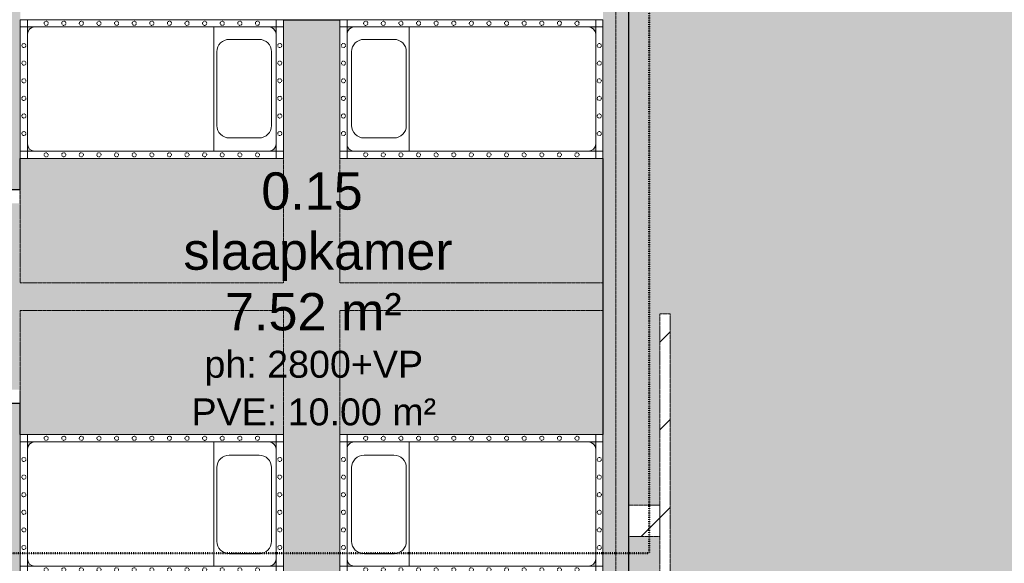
# Model space of a CAD drawing. Header units: millimetres. Extents: x -2730 to 112454, y 3237 to 48799.
# Tile 218 of 241: x 52422 to 57175, y 32776 to 35401. Entities that reach past the tile are written whole.
import ezdxf

# ---------------------------------------------------------------- set-up
doc = ezdxf.new("R2010")
doc.units = ezdxf.units.MM
for name, pattern in [('Dash', [6.35, 3.175, -3.175]), ('THO_brandwerende scheiding 30 min', [1.9, 0.7, -1.2]), ('THO_hhidden', [2.5, 1.5, -1]), ('THO_stramienlijn', [20, 17, -1.5, 0, -1.5])]:
    doc.linetypes.add(name, pattern=pattern)
for name, color, linetype, lineweight in [('A-AREA-IDEN', 7, 'Continuous', 13), ('A-AREA-PATT', 7, 'Continuous', 13), ('A-DETL-GENF', 7, 'Continuous', 13), ('A-DETL-GENF-HDLN', 7, 'THO_hhidden', 13), ('A-GENM', 7, 'Continuous', 13), ('A-WALL-PATT', 7, 'Continuous', 25), ('I-WALL', 7, 'Continuous', 18), ('S-GRID', 7, 'Continuous', 13)]:
    doc.layers.add(name, color=color, linetype=linetype, lineweight=lineweight)
doc.layers.add('A-DETL', color=7, linetype='Continuous', lineweight=13, true_color=0x00a600)
doc.styles.add('Arial_2', font='arial.ttf', dxfattribs={"height": 180})
doc.styles.add('Arial_3', font='arial.ttf', dxfattribs={"height": 130})
pattern_1 = [(315, (-32981.25, 55437.14), (212.132, 212.132), [])]

# ---------------------------------------------------------------- blocks, each defined once
blk = doc.blocks.new('NLRS_01_GM_WPB_dummy digibord_gen_tho_HW - Digibord-V29-00 begane grond _plotview_')
at = {"layer": 'A-GENM', "true_color": 0x808080}
h = blk.add_hatch(dxfattribs=at)
h.set_pattern_fill('FP_39', color=8, style=0, pattern_type=2)
h.set_pattern_definition(pattern_1)
h.paths.add_polyline_path([(-75, -75), (75, -75), (75, 75), (-75, 75)])
h = blk.add_hatch(dxfattribs=at)
h.set_pattern_fill('FP_39', color=8, style=0, pattern_type=2)
h.set_pattern_definition(pattern_1)
h.paths.add_polyline_path([(-1000, -101.7), (-1000, -125), (1000, -125), (1000, -75), (-1000, -75)])
at = {"layer": 'A-GENM', "linetype": 'THO_hhidden'}
for p, q in [((75, 75), (-75, 75)), ((-75, 75), (-75, -75)), ((75, -75), (75, 75)), ((1000, -75), (-1000, -75)), ((-1000, -75), (-1000, -125)), ((-75, -75), (75, -75)), ((1000, -125), (1000, -75)), ((-1000, -125), (1000, -125))]:
    blk.add_line(p, q, dxfattribs=at)
blk = doc.blocks.new('NLRS_82_DI_UN_kinderbed vrijstaand bovenaanzicht 1op5 gy0ygjtz_gen_bcb - kinderbed vrijstaand-1931472-00 begane grond _plotview_')
at = {"layer": 'A-DETL', "color": 7}
for p, q in [((0, 335), (-35, 335)), ((0, 300), (0, 335)), ((-335, 300), (-1200, 300)), ((-70, 300), (-335, 300)), ((-335, 300), (-335, -300)), ((-1235, 265), (-1235, -265)), ((-35, -265), (-35, 265)), ((-1200, -300), (-335, -300)), ((-335, -300), (-70, -300))]:
    blk.add_line(p, q, dxfattribs=at)
for centre, start, end in [((-1200, 265), 90, 180), ((-70, 265), 0, 90), ((-1200, -265), 180, 270), ((-70, -265), 270, 0)]:
    blk.add_arc(centre, 35, start, end, dxfattribs=at)
at = {"layer": 'A-DETL-GENF'}
for p, q in [((-1235, 335), (-1270, 335)), ((-1270, 335), (-1270, 300)), ((-35, 335), (-1235, 335)), ((-1235, 335), (-1235, 300)), ((-35, 300), (-35, 335)), ((-1235, 300), (-1270, 300)), ((-1270, 300), (-1270, -300)), ((-1235, 265), (-1235, 300)), ((-1235, 300), (-1200, 300)), ((-70, 300), (-35, 300)), ((0, 300), (-35, 300)), ((-35, 300), (-35, 265)), ((0, -300), (0, 300)), ((-117, 240), (-261, 240)), ((-321, 180), (-321, -176)), ((-57, -176), (-57, 180)), ((-261, -236), (-117, -236)), ((-1235, -300), (-1235, -265)), ((-35, -265), (-35, -300)), ((-1270, -300), (-1270, -335)), ((-1270, -300), (-1235, -300)), ((-1200, -300), (-1235, -300)), ((-1235, -300), (-1235, -335)), ((-35, -300), (-70, -300)), ((-35, -335), (-35, -300)), ((-35, -300), (0, -300)), ((0, -335), (0, -300)), ((-1270, -335), (-1235, -335)), ((-1235, -335), (-35, -335)), ((-35, -335), (0, -335))]:
    blk.add_line(p, q, dxfattribs=at)
at = {"layer": 'A-DETL-GENF', "linetype": 'Dash'}
for centre, start, end in [((-1145, 317.5), 0, 180), ((-1145, 317.5), 180, 360), ((-1060, 317.5), 0, 180), ((-1060, 317.5), 180, 0), ((-975, 317.5), 0, 180), ((-975, 317.5), 180, 0), ((-890, 317.5), 0, 180), ((-890, 317.5), 180, 360), ((-805, 317.5), 0, 180), ((-805, 317.5), 180, 0), ((-720, 317.5), 0, 180), ((-720, 317.5), 180, 360), ((-635, 317.5), 0, 180), ((-635, 317.5), 180, 0), ((-550, 317.5), 0, 180), ((-550, 317.5), 180, 360), ((-465, 317.5), 0, 180), ((-465, 317.5), 180, 360), ((-380, 317.5), 0, 180), ((-380, 317.5), 180, 0), ((-295, 317.5), 0, 180), ((-295, 317.5), 180, 360), ((-210, 317.5), 0, 180), ((-210, 317.5), 180, 0), ((-125, 317.5), 0, 180), ((-125, 317.5), 180, 360), ((-1252.5, 210), 0, 180), ((-1252.5, 210), 180, 0), ((-17.5, 210), 0, 180), ((-17.5, 210), 180, 0), ((-1252.5, 125), 0, 180), ((-1252.5, 125), 180, 0), ((-17.5, 125), 0, 180), ((-17.5, 125), 180, 0), ((-1252.5, 40), 0, 180), ((-17.5, 40), 0, 180), ((-1252.5, 40), 180, 0), ((-17.5, 40), 180, 0), ((-1252.5, -45), 0, 180), ((-1252.5, -45), 180, 0), ((-17.5, -45), 0, 180), ((-17.5, -45), 180, 0), ((-1252.5, -130), 0, 180), ((-1252.5, -130), 180, 0), ((-17.5, -130), 0, 180), ((-17.5, -130), 180, 0), ((-1252.5, -215), 0, 180), ((-1252.5, -215), 180, 0), ((-17.5, -215), 0, 180), ((-17.5, -215), 180, 0), ((-1145, -317.5), 0, 180), ((-1145, -317.5), 180, 360), ((-1060, -317.5), 0, 180), ((-1060, -317.5), 180, 0), ((-975, -317.5), 0, 180), ((-975, -317.5), 180, 0), ((-890, -317.5), 0, 180), ((-890, -317.5), 180, 360), ((-805, -317.5), 0, 180), ((-805, -317.5), 180, 0), ((-720, -317.5), 0, 180), ((-720, -317.5), 180, 360), ((-635, -317.5), 0, 180), ((-635, -317.5), 180, 0), ((-550, -317.5), 0, 180), ((-550, -317.5), 180, 0), ((-465, -317.5), 0, 180), ((-465, -317.5), 180, 0), ((-380, -317.5), 0, 180), ((-380, -317.5), 180, 0), ((-295, -317.5), 0, 180), ((-295, -317.5), 180, 0), ((-210, -317.5), 0, 180), ((-210, -317.5), 180, 0), ((-125, -317.5), 0, 180), ((-125, -317.5), 180, 0)]:
    blk.add_arc(centre, 10, start, end, dxfattribs=at)
at = {"layer": 'A-DETL-GENF'}
for centre, start, end in [((-261, 180), 90, 180), ((-117, 180), 0, 90), ((-261, -176), 180, 270), ((-117, -176), 270, 0)]:
    blk.add_arc(centre, 60, start, end, dxfattribs=at)
at = {"layer": 'A-DETL-GENF-HDLN'}
for p, q in [((-1270, -335), (-1270, -935)), ((0, -935), (0, -335)), ((-1270, -935), (0, -935))]:
    blk.add_line(p, q, dxfattribs=at)
blk = doc.blocks.new('NLRS_82_DI_UN_kinderbed vrijstaand bovenaanzicht 1op5 gy0ygjtz_gen_bcb - kinderbed vrijstaand-1930955-00 begane grond _plotview_')
at = {"layer": 'A-DETL', "color": 7}
for p, q in [((-335, 300), (-1200, 300)), ((-335, 300), (-335, -300)), ((-70, 300), (-335, 300)), ((-1235, 265), (-1235, -265)), ((-35, -265), (-35, 265)), ((-1200, -300), (-335, -300)), ((-335, -300), (-70, -300)), ((0, -335), (0, -300)), ((-35, -335), (0, -335))]:
    blk.add_line(p, q, dxfattribs=at)
for centre, start, end in [((-1200, 265), 90, 180), ((-70, 265), 360, 90), ((-1200, -265), 180, 270), ((-70, -265), 270, 360)]:
    blk.add_arc(centre, 35, start, end, dxfattribs=at)
at = {"layer": 'A-DETL-GENF'}
for p, q in [((-1270, 335), (-1270, 300)), ((-1235, 335), (-1270, 335)), ((-35, 335), (-1235, 335)), ((-1235, 335), (-1235, 300)), ((0, 335), (-35, 335)), ((-35, 300), (-35, 335)), ((0, 300), (0, 335)), ((-1270, 300), (-1270, -300)), ((-1235, 300), (-1270, 300)), ((-1235, 265), (-1235, 300)), ((-1235, 300), (-1200, 300)), ((-70, 300), (-35, 300)), ((-35, 300), (-35, 265)), ((0, 300), (-35, 300)), ((0, -300), (0, 300)), ((-117, 236), (-261, 236)), ((-321, 176), (-321, -180)), ((-57, -180), (-57, 176)), ((-1235, -300), (-1235, -265)), ((-261, -240), (-117, -240)), ((-35, -265), (-35, -300)), ((-1270, -300), (-1270, -335)), ((-1270, -300), (-1235, -300)), ((-1200, -300), (-1235, -300)), ((-1235, -300), (-1235, -335)), ((-35, -300), (-70, -300)), ((-35, -335), (-35, -300)), ((-35, -300), (0, -300)), ((-1270, -335), (-1235, -335)), ((-1235, -335), (-35, -335))]:
    blk.add_line(p, q, dxfattribs=at)
at = {"layer": 'A-DETL-GENF', "linetype": 'Dash'}
for centre, start, end in [((-1145, 317.5), 0, 180), ((-1145, 317.5), 180, 360), ((-1060, 317.5), 360, 180), ((-1060, 317.5), 180, 360), ((-975, 317.5), 360, 180), ((-975, 317.5), 180, 360), ((-890, 317.5), 0, 180), ((-890, 317.5), 180, 360), ((-805, 317.5), 360, 180), ((-805, 317.5), 180, 360), ((-720, 317.5), 0, 180), ((-720, 317.5), 180, 360), ((-635, 317.5), 360, 180), ((-635, 317.5), 180, 360), ((-550, 317.5), 0, 180), ((-550, 317.5), 180, 360), ((-465, 317.5), 0, 180), ((-465, 317.5), 180, 360), ((-380, 317.5), 360, 180), ((-380, 317.5), 180, 360), ((-295, 317.5), 0, 180), ((-295, 317.5), 180, 360), ((-210, 317.5), 360, 180), ((-210, 317.5), 180, 360), ((-125, 317.5), 360, 180), ((-125, 317.5), 180, 360), ((-1252.5, 215), 360, 180), ((-1252.5, 215), 180, 360), ((-17.5, 215), 360, 180), ((-17.5, 215), 180, 360), ((-1252.5, 130), 360, 180), ((-1252.5, 130), 180, 360), ((-17.5, 130), 360, 180), ((-17.5, 130), 180, 360), ((-1252.5, 45), 360, 180), ((-17.5, 45), 360, 180), ((-1252.5, 45), 180, 360), ((-17.5, 45), 180, 360), ((-1252.5, -40), 360, 180), ((-1252.5, -40), 180, 360), ((-17.5, -40), 360, 180), ((-17.5, -40), 180, 360), ((-1252.5, -125), 360, 180), ((-1252.5, -125), 180, 360), ((-17.5, -125), 360, 180), ((-17.5, -125), 180, 360), ((-1252.5, -210), 360, 180), ((-1252.5, -210), 180, 360), ((-17.5, -210), 360, 180), ((-17.5, -210), 180, 360), ((-1145, -317.5), 0, 180), ((-1145, -317.5), 180, 360), ((-1060, -317.5), 360, 180), ((-1060, -317.5), 180, 360), ((-975, -317.5), 360, 180), ((-975, -317.5), 180, 360), ((-890, -317.5), 0, 180), ((-890, -317.5), 180, 360), ((-805, -317.5), 360, 180), ((-805, -317.5), 180, 360), ((-720, -317.5), 0, 180), ((-720, -317.5), 180, 360), ((-635, -317.5), 360, 180), ((-635, -317.5), 180, 360), ((-550, -317.5), 0, 180), ((-550, -317.5), 180, 360), ((-465, -317.5), 0, 180), ((-465, -317.5), 180, 360), ((-380, -317.5), 0, 180), ((-380, -317.5), 180, 360), ((-295, -317.5), 0, 180), ((-295, -317.5), 180, 360), ((-210, -317.5), 0, 180), ((-210, -317.5), 180, 360), ((-125, -317.5), 0, 180), ((-125, -317.5), 180, 360)]:
    blk.add_arc(centre, 10, start, end, dxfattribs=at)
at = {"layer": 'A-DETL-GENF'}
for centre, start, end in [((-261, 176), 90, 180), ((-117, 176), 360, 90), ((-261, -180), 180, 270), ((-117, -180), 270, 360)]:
    blk.add_arc(centre, 60, start, end, dxfattribs=at)
at = {"layer": 'A-DETL-GENF-HDLN'}
for p, q in [((-1270, 335), (-1270, 935)), ((-1270, 935), (0, 935)), ((0, 935), (0, 335))]:
    blk.add_line(p, q, dxfattribs=at)

msp = doc.modelspace()

# ---------------------------------------------------------------- hatches: boundary and pattern name
at = {"layer": 'A-AREA-PATT', "true_color": 0xeefae6}
h = msp.add_hatch(color=7, dxfattribs=at)
h.paths.add_polyline_path([(55362.135701, 30162.5), (57599.635701, 30162.5), (57599.635701, 30200.0209407), (57799.635701, 30200.0209407), (57799.635701, 30162.5), (60467.3270042, 30162.5), (60500.092269, 30231.506903), (60534.2092749, 30215.3077594), (60975.7125556, 31145.111509), (60433.7113799, 31402.472589), (61977.8778602, 34654.4796433), (62519.8790359, 34397.1185633), (63047.8862323, 35509.0991363), (63014.0070154, 35525.1871286), (63099.798208, 35705.852209), (63133.673259, 35689.7661949), (63691.0973935, 36863.6986955), (63315.1354843, 37033.5149931), (62934.3665583, 37192.2599366), (62549.1165648, 37339.7976424), (62159.7152865, 37476.0018149), (61766.4960597, 37600.7558601), (61369.7954889, 37713.9529859), (60969.9531588, 37815.496293), (60548.6451671, 37908.8922742), (60162.2147133, 37983.2838076), (59755.0100403, 38049.3843854), (59346.0459007, 38103.5440075), (58935.6723771, 38145.7163122), (58524.2407585, 38175.8651989), (58112.1032397, 38193.9648596), (57699.6126196, 38199.9997491), (55362.135701, 38199.9997491), (55362.135701, 36900.0001901), (55399.635701, 36900.0001901), (55399.635701, 36700.0001901), (55362.135701, 36700.0001901), (55362.135701, 33056.25), (55512.135701, 33056.25), (55512.135701, 33981.25), (55562.135701, 33981.25), (55562.135701, 31981.25), (55512.135701, 31981.25), (55512.135701, 32906.25), (55362.135701, 32906.25), (55362.135701, 32550.0001901), (55399.635701, 32550.0001901), (55399.635701, 32350.0001901), (55362.135701, 32350.0001901), (55362.135701, 30522.6473542)])
h.paths.add_polyline_path([(57612.135701, 30162.5), (57787.135701, 30162.5), (57787.135701, 30187.5209407), (57612.135701, 30187.5209407)])
h.paths.add_polyline_path([(60487.4821555, 30162.5), (60509.1343072, 30162.5), (60528.6338065, 30204.117573), (60506.0225904, 30214.8536364), (60481.1644865, 30162.5)])
h.paths.add_polyline_path([(55362.135701, 32362.5001901), (55387.135701, 32362.5001901), (55387.135701, 32537.5001901), (55362.135701, 32537.5001901)])
h.paths.add_polyline_path([(63053.2479215, 35520.3908274), (63128.3115699, 35678.4745037), (63105.727826, 35689.1986919), (63030.6605324, 35531.1167466), (63043.1475358, 35525.1871286)])
h.paths.add_polyline_path([(55362.135701, 36712.5001901), (55387.135701, 36712.5001901), (55387.135701, 36887.5001901), (55362.135701, 36887.5001901)])
at = {"layer": 'A-AREA-PATT', "true_color": 0xfaf3e6}
h = msp.add_hatch(color=7, dxfattribs=at)
h.paths.add_polyline_path([(53967.135701, 32727.4998099), (53967.135701, 33397.4998099), (55237.135701, 33397.4998099), (55237.135701, 34731.2498099), (53967.135701, 34731.2498099), (53967.135701, 35401.2498099), (53694.635701, 35401.2498099), (53694.635701, 34731.2498099), (52424.635701, 34731.2498099), (52424.635701, 34581.3748099), (52419.135701, 34581.3748099), (52419.135701, 34514.3748099), (52362.135701, 34514.3748099), (52362.135701, 33614.3748099), (52419.135701, 33614.3748099), (52419.135701, 33547.3748099), (52424.635701, 33547.3748099), (52424.635701, 33397.4998099), (53694.635701, 33397.4998099), (53694.635701, 32727.4998099)])
h.paths.add_polyline_path([(52459.635701, 32762.4998099), (52494.635701, 32762.4998099), (52485.5770344, 32763.692406), (52477.135701, 32767.1889208), (52469.8869637, 32772.7510726), (52464.3248119, 32779.9998099), (52460.8282971, 32788.4411433), (52459.635701, 32797.4998099), (52459.635701, 32763.692406)])
h.paths.add_polyline_path([(53633.6943676, 32762.4998099), (53659.635701, 32762.4998099), (53659.635701, 32797.4998099), (53658.4431049, 32788.4411433), (53654.9465901, 32779.9998099), (53649.3844383, 32772.7510726), (53642.135701, 32767.1889208), (53633.6943676, 32763.692406), (53624.635701, 32762.4998099)])
h.paths.add_polyline_path([(55176.1943676, 32762.4998099), (55202.135701, 32762.4998099), (55202.135701, 32797.4998099), (55200.9431049, 32788.4411433), (55197.4465901, 32779.9998099), (55191.8844383, 32772.7510726), (55184.635701, 32767.1889208), (55176.1943676, 32763.692406), (55167.135701, 32762.4998099)])
h.paths.add_polyline_path([(54037.135701, 32762.4998099), (54028.0770344, 32763.692406), (54019.635701, 32767.1889208), (54012.3869637, 32772.7510726), (54006.8248119, 32779.9998099), (54003.3282971, 32788.4411433), (54002.135701, 32789.6337394), (54002.135701, 32762.4998099), (54028.9921456, 32762.4998099)])
h.paths.add_polyline_path([(54002.135701, 33327.4998099), (54003.3282971, 33336.5584765), (54006.8248119, 33344.9998099), (54012.3869637, 33352.2485472), (54019.635701, 33357.810699), (54028.0770344, 33361.3072138), (54037.135701, 33362.4998099), (54002.135701, 33362.4998099), (54002.135701, 33335.6433653)])
h.paths.add_polyline_path([(53659.635701, 33327.4998099), (53659.635701, 33362.4998099), (53624.635701, 33362.4998099), (53633.6943676, 33361.3072138), (53642.135701, 33357.810699), (53649.3844383, 33352.2485472), (53654.9465901, 33344.9998099), (53658.4431049, 33336.5584765)])
h.paths.add_polyline_path([(52459.635701, 33327.4998099), (52460.8282971, 33336.5584765), (52464.3248119, 33344.9998099), (52469.8869637, 33352.2485472), (52477.135701, 33357.810699), (52485.5770344, 33361.3072138), (52494.635701, 33362.4998099), (52459.635701, 33362.4998099), (52459.635701, 33344.9998099)])
h.paths.add_polyline_path([(55202.135701, 33327.4998099), (55202.135701, 33362.4998099), (55167.135701, 33362.4998099), (55176.1943676, 33361.3072138), (55184.635701, 33357.810699), (55191.8844383, 33352.2485472), (55197.4465901, 33344.9998099), (55200.9431049, 33336.5584765)])
h.paths.add_polyline_path([(52464.3248119, 34766.2498099), (52494.635701, 34766.2498099), (52485.5770344, 34767.442406), (52477.135701, 34770.9389208), (52469.8869637, 34776.5010726), (52464.3248119, 34783.7498099), (52460.8282971, 34792.1911433), (52459.635701, 34801.2498099), (52459.635701, 34766.2498099)])
h.paths.add_polyline_path([(54028.0770344, 34766.2498099), (54037.135701, 34766.2498099), (54028.0770344, 34767.442406), (54019.635701, 34770.9389208), (54012.3869637, 34776.5010726), (54006.8248119, 34783.7498099), (54003.3282971, 34792.1911433), (54002.135701, 34801.2498099), (54002.135701, 34766.2498099), (54012.3869637, 34766.2498099)])
h.paths.add_polyline_path([(55202.135701, 34766.2498099), (55202.135701, 34801.2498099), (55200.9431049, 34792.1911433), (55197.4465901, 34783.7498099), (55191.8844383, 34776.5010726), (55184.635701, 34770.9389208), (55176.1943676, 34767.442406), (55167.135701, 34766.2498099), (55197.4465901, 34766.2498099)])
h.paths.add_polyline_path([(53659.635701, 34766.2498099), (53659.635701, 34801.2498099), (53658.4431049, 34792.1911433), (53654.9465901, 34783.7498099), (53649.3844383, 34776.5010726), (53642.135701, 34770.9389208), (53633.6943676, 34767.442406), (53624.635701, 34766.2498099), (53658.4431049, 34766.2498099)])
h.paths.add_polyline_path([(55202.135701, 35331.2498099), (55202.135701, 35366.2498099), (55167.135701, 35366.2498099), (55176.1943676, 35365.0572138), (55184.635701, 35361.560699), (55191.8844383, 35355.9985472), (55197.4465901, 35348.7498099), (55200.9431049, 35340.3084765)])
h.paths.add_polyline_path([(53659.635701, 35331.2498099), (53659.635701, 35366.2498099), (53624.635701, 35366.2498099), (53633.6943676, 35365.0572138), (53642.135701, 35361.560699), (53649.3844383, 35355.9985472), (53654.9465901, 35348.7498099), (53658.4431049, 35340.3084765)])
h.paths.add_polyline_path([(52459.635701, 35331.2498099), (52460.8282971, 35340.3084765), (52464.3248119, 35348.7498099), (52469.8869637, 35355.9985472), (52477.135701, 35361.560699), (52485.5770344, 35365.0572138), (52494.635701, 35366.2498099), (52459.635701, 35366.2498099), (52459.635701, 35337.4292948)])
h.paths.add_polyline_path([(54002.135701, 35331.2498099), (54003.3282971, 35340.3084765), (54006.8248119, 35348.7498099), (54012.3869637, 35355.9985472), (54019.635701, 35361.560699), (54028.0770344, 35365.0572138), (54037.135701, 35366.2498099), (54002.135701, 35366.2498099), (54002.135701, 35339.1158804)])
at = {"layer": 'A-WALL-PATT', "lineweight": 18, "true_color": 0xafafaf}
h = msp.add_hatch(color=253, dxfattribs=at)
h.paths.add_polyline_path([(52424.635701, 30162.5), (52424.635701, 33547.3748099), (52299.635701, 33547.3748099), (52299.635701, 30162.5)])
h.paths.add_polyline_path([(52299.635701, 34581.3748099), (52424.635701, 34581.3748099), (52424.635701, 36346.1248099), (52299.635701, 36346.1248099), (52299.635701, 35210.6123327)])
h.paths.add_polyline_path([(52299.635701, 37380.1248099), (52424.635701, 37380.1248099), (52424.635701, 38199.9998099), (52299.635701, 38199.9998099), (52299.635701, 37554.5948219)])
h = msp.add_hatch(color=253, dxfattribs=at)
h.paths.add_polyline_path([(55362.135701, 30162.5), (55362.135701, 32350.0001901), (55237.135701, 32350.0001901), (55237.135701, 30162.5)])
h.paths.add_polyline_path([(55309.6422562, 32362.5001901), (55362.135701, 32362.5001901), (55362.135701, 32537.5001901), (55237.135701, 32537.5001901), (55237.135701, 32362.5001901), (55254.9232082, 32362.5001901)])
h.paths.add_polyline_path([(55239.8252309, 32550.0001901), (55362.135701, 32550.0001901), (55362.135701, 36700.0001901), (55237.135701, 36700.0001901), (55237.135701, 32550.0001901)])
h.paths.add_polyline_path([(55292.5938768, 36712.5001901), (55362.135701, 36712.5001901), (55362.135701, 36887.5001901), (55237.135701, 36887.5001901), (55237.135701, 36712.5001901)])
h.paths.add_polyline_path([(55237.135701, 36900.0001901), (55362.135701, 36900.0001901), (55362.1356982, 38199.9997491), (55237.135701, 38199.9997491), (55237.135701, 37529.9998099)])

# ---------------------------------------------------------------- linework, layer by layer
at = {"layer": 'A-DETL', "color": 1, "linetype": 'THO_brandwerende scheiding 30 min', "lineweight": 50, "true_color": 0xff0000}
for p, q in [((55459.635701, 32824.9998099), (55459.635701, 40259.9998099)), ((52202.135701, 32824.9998099), (55459.635701, 32824.9998099))]:
    msp.add_line(p, q, dxfattribs=at)
at = {"layer": 'I-WALL', "lineweight": 25}
for p, q in [((55362.135701, 32550.0001901), (55362.135701, 36700.0001901)), ((53694.635701, 35401.2498099), (53967.135701, 35401.2498099)), ((52424.635701, 34581.3748099), (52424.635701, 34731.2498099)), ((55237.135701, 34731.2498099), (55237.135701, 33397.4998099)), ((52299.635701, 34581.3748099), (52424.635701, 34581.3748099)), ((52424.635701, 33547.3748099), (52299.635701, 33547.3748099)), ((52424.635701, 33397.4998099), (52424.635701, 33547.3748099))]:
    msp.add_line(p, q, dxfattribs=at)
at = {"layer": 'S-GRID', "color": 5, "linetype": 'THO_stramienlijn', "true_color": 0x0000ff}
msp.add_line((55299.635701, 4950), (55299.635701, 42050), dxfattribs=at)

# ---------------------------------------------------------------- block references
at = {"layer": 'A-DETL-GENF-HDLN'}
for name, p in [('NLRS_82_DI_UN_kinderbed vrijstaand bovenaanzicht 1op5 gy0ygjtz_gen_bcb - kinderbed vrijstaand-1931472-00 begane grond _plotview_', (53694.635701, 35066.2498099)), ('NLRS_82_DI_UN_kinderbed vrijstaand bovenaanzicht 1op5 gy0ygjtz_gen_bcb - kinderbed vrijstaand-1930955-00 begane grond _plotview_', (53694.635701, 33062.4998099))]:
    msp.add_blockref(name, p, dxfattribs=at)
at = {"layer": 'A-DETL-GENF-HDLN', "rotation": 180}
for name, p in [('NLRS_82_DI_UN_kinderbed vrijstaand bovenaanzicht 1op5 gy0ygjtz_gen_bcb - kinderbed vrijstaand-1930955-00 begane grond _plotview_', (53967.135701, 35066.2498099)), ('NLRS_82_DI_UN_kinderbed vrijstaand bovenaanzicht 1op5 gy0ygjtz_gen_bcb - kinderbed vrijstaand-1931472-00 begane grond _plotview_', (53967.135701, 33062.4998099))]:
    msp.add_blockref(name, p, dxfattribs=at)
at = {"layer": 'A-GENM', "linetype": 'THO_hhidden', "rotation": 90.00000000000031}
msp.add_blockref('NLRS_01_GM_WPB_dummy digibord_gen_tho_HW - Digibord-V29-00 begane grond _plotview_', (55437.135701, 32981.25), dxfattribs=at)

# ---------------------------------------------------------------- texts
at = {"layer": 'A-AREA-IDEN', "attachment_point": 1}
for s, insert, char_height, width, style in [('0.15', (53588.2786031, 34664.0192359), 180, 585.231875, 'Arial_2'), ('slaapkamer', (53212.3599958, 34373.9013051), 180, 1507.1725, 'Arial_2'), ('7.52 m²', (53413.2786031, 34081.1489386), 180, 1010.12625, 'Arial_2'), ('ph: 2800+VP', (53313.7786031, 33802.5008394), 130, 1250.6325, 'Arial_3'), ('PVE: 10.00 m²', (53251.2786031, 33572.5008394), 130, 1402.953125, 'Arial_3')]:
    msp.add_mtext(s, dxfattribs=dict(at, insert=insert, char_height=char_height, width=width, style=style))

doc.saveas('drawing.dxf')
